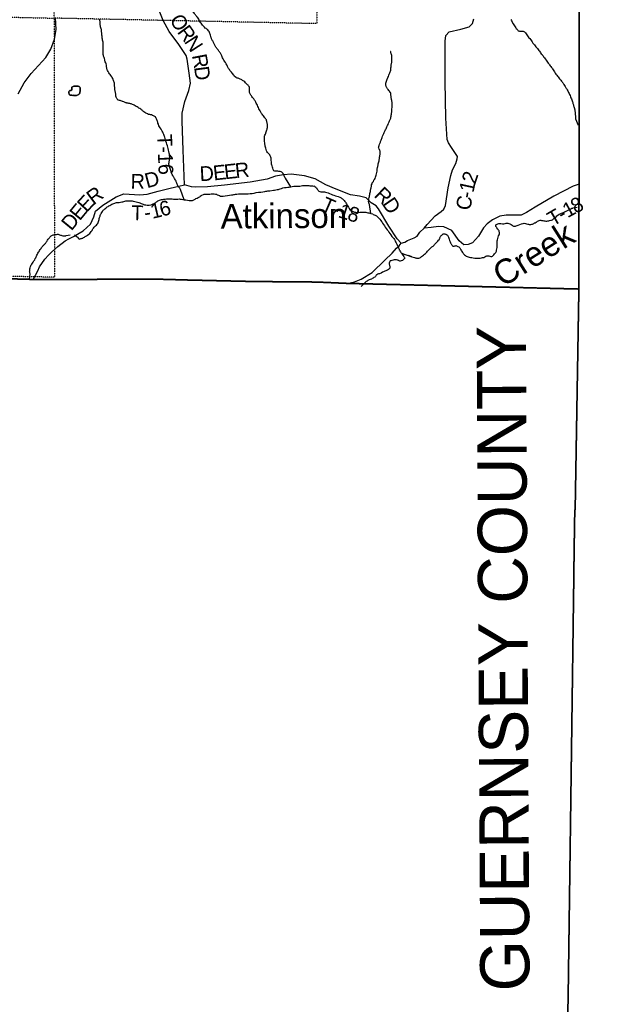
# Model space of a CAD drawing. Header units: feet. Extents: x -155 to 2423567, y -56 to 1091522.
# Tile 13 of 16: x 2281667 to 2293634, y 794037 to 814042. Entities that reach past the tile are written whole.
import ezdxf
from ezdxf.enums import TextEntityAlignment as Align

# ---------------------------------------------------------------- set-up
doc = ezdxf.new("R2010")
doc.units = ezdxf.units.FT
doc.header["$MEASUREMENT"] = 0
doc.linetypes.add('OhDOT_USTN3', pattern=[0.22, 0.165, -0.055])
doc.linetypes.add('OhDOT_USTN5', pattern=[0.11, 0.055, -0.055])
for name, color, linetype in [('GM_X_Adjacent_County', 7, 'OhDOT_USTN3'), ('GM_X_Adjacent_County_Text', 7, 'Continuous'), ('GM_X_County', 7, 'OhDOT_USTN3'), ('GM_X_County_Road', 3, 'Continuous'), ('GM_X_County_Road_Text', 3, 'Continuous'), ('GM_X_Minor_Lake', 5, 'Continuous'), ('GM_X_Minor_River', 5, 'Continuous'), ('GM_X_Minor_River_Text', 5, 'Continuous'), ('GM_X_Section', 7, 'OhDOT_USTN5'), ('GM_X_State_Route', 1, 'Continuous'), ('GM_X_Township', 7, 'OhDOT_USTN3'), ('GM_X_Township_Road', 4, 'Continuous'), ('GM_X_Township_Road_Text', 4, 'Continuous')]:
    doc.layers.add(name, color=color, linetype=linetype)
doc.styles.add('Style-font30', font='font30.shx')
doc.styles.add('Style-font31', font='font31.shx')

msp = doc.modelspace()

# ---------------------------------------------------------------- linework, layer by layer
at = {"layer": 'GM_X_Adjacent_County', "flags": 128}
for points in [[(2310498, 865288), (2310502, 865439), (2310607, 871396), (2310623, 872508), (2310623, 872515), (2310724, 876069), (2310806, 880375), (2310895, 887022), (2310932, 888659), (2313419, 888610), (2316068, 888558), (2320173, 888469), (2321405, 888443), (2322870, 888380), (2326331, 888233), (2326871, 888238), (2326906, 888890), (2329386, 888849), (2330717, 888841), (2331547, 888836), (2333315, 888827), (2333368, 888826), (2333670, 888820), (2335746, 888777), (2336969, 888751), (2339367, 888700), (2340249, 888682), (2342120, 888644), (2347444, 888538), (2351283, 888487), (2352442, 888459), (2354893, 888400), (2356925, 888351), (2358189, 888324), (2358194, 887744), (2360188, 887687), (2361544, 887655), (2362089, 887642), (2365466, 887563), (2366996, 887527), (2369283, 887479), (2370624, 887457), (2370930, 887452), (2374652, 887391), (2374666, 887390), (2375438, 887380), (2379467, 887325), (2382006, 887255), (2384023, 887194), (2386142, 887113), (2387317, 887101), (2387703, 887097), (2389162, 887081), (2392161, 887049), (2393068, 887038), (2396570, 887000), (2396965, 886996), (2397365, 886992), (2401014, 886966), (2402299, 886946), (2406313, 886903), (2410618, 886798), (2413251, 886732), (2416785, 886738), (2417100, 886739), (2421843, 886747), (2423542, 886750), (2423542, 886510), (2423519, 882691), (2423567, 882364), (2423514, 882170), (2423489, 880464), (2423458, 878428), (2423361, 871634), (2423348, 870773), (2422131, 870747), (2422097, 868684), (2422072, 865013), (2422063, 863549), (2422060, 863128), (2422044, 862333), (2422002, 860029), (2421850, 852389), (2421849, 852309), (2421713, 845229), (2421690, 844094), (2421685, 843884), (2421573, 839536), (2421552, 838717), (2421399, 832828), (2421282, 828305), (2421140, 822862), (2421137, 822716), (2421030, 817778), (2421004, 816240), (2420996, 815644), (2420987, 815211), (2420979, 814735), (2420917, 811040), (2420914, 810830), (2420908, 810486), (2420861, 807649), (2420846, 806767), (2420846, 806761), (2420706, 802100), (2420678, 801171), (2420649, 799953), (2420627, 798987), (2420590, 797508), (2420428, 790627), (2419591, 790653), (2417739, 790711), (2413401, 790833), (2410813, 790895), (2409069, 790937), (2404548, 791106), (2403841, 791122), (2393914, 791350), (2393907, 791350), (2393150, 791372), (2389949, 791467), (2389614, 791477), (2387747, 791532), (2385006, 791616), (2383108, 791675), (2382466, 791698), (2377803, 791864), (2377735, 791866), (2373277, 792022), (2372280, 792057), (2366869, 792251), (2364770, 792316), (2361393, 792420), (2360813, 792438), (2356332, 792624), (2356335, 793768), (2354133, 793728), (2352742, 793704), (2350653, 793669), (2348328, 793631), (2347420, 793640), (2345598, 793658), (2344679, 793667), (2341706, 793694), (2338245, 793712), (2335944, 793725), (2329535, 793800), (2324581, 793897), (2324572, 792923), (2320703, 792942), (2319605, 792982), (2317765, 792991), (2313830, 793043), (2310364, 793079), (2305819, 793124), (2303152, 793123), (2301755, 793131), (2299175, 793146), (2298035, 793128), (2293374, 793190), (2292779, 793198), (2292800, 794225), (2292913, 802612), (2292920, 803204), (2292931, 803917), (2292944, 804219), (2293017, 808570), (2293020, 810701), (2293026, 814182), (2293029, 814434), (2293031, 814619), (2293041, 815366), (2293053, 815903), (2293112, 818342), (2293117, 818552), (2293188, 821552), (2293118, 821627), (2293212, 825327), (2293233, 828059), (2293308, 832193), (2293369, 835523), (2293369, 835544), (2293396, 836726), (2293505, 841370), (2296152, 841341), (2298203, 841318), (2298984, 841309), (2299409, 841304), (2303948, 841296), (2307349, 841233), (2310027, 841184), (2310080, 844541), (2310114, 846712), (2310138, 848241), (2310214, 851520), (2310223, 851932), (2310248, 853220), (2310306, 856424), (2310398, 861026)], [(2188970, 784800), (2192357, 784731), (2196448, 784615), (2197403, 784594), (2200215, 784512), (2200360, 788620), (2200613, 796485), (2200641, 798124), (2200753, 800343), (2200888, 804628), (2200970, 806426), (2200980, 806737), (2200964, 807397), (2200952, 807861), (2200950, 808740), (2200937, 810583), (2203468, 810454), (2205367, 810447), (2208877, 810314), (2211708, 810261), (2213519, 810293), (2215989, 810263), (2216269, 810252), (2216385, 810247), (2222591, 810077), (2224069, 810043), (2226694, 809947), (2227551, 809935), (2233091, 809852), (2233946, 809839), (2234064, 809837), (2234824, 809845), (2235024, 809841), (2235108, 809832), (2235157, 809813), (2237881, 809768), (2239933, 809721), (2240904, 809686), (2241725, 809678), (2244622, 809597), (2247789, 809509), (2251380, 809474), (2251689, 809473), (2255913, 809419), (2258356, 809339), (2262276, 809213), (2265363, 809148), (2266460, 809129), (2267589, 809085), (2268756, 809074), (2271583, 809017), (2272383, 808997), (2274807, 808927), (2275865, 808932), (2278607, 808857), (2281941, 808765), (2284511, 808769), (2285052, 808754), (2286396, 808723), (2287694, 808712), (2288312, 808685), (2293017, 808570), (2292944, 804219), (2292931, 803917), (2292920, 803204), (2292913, 802612), (2292800, 794225), (2292779, 793198), (2293374, 793190), (2298035, 793128), (2299175, 793146), (2301755, 793131), (2303152, 793123), (2305819, 793124), (2310364, 793079), (2313830, 793043), (2317765, 792991), (2319605, 792982), (2320703, 792942), (2324572, 792923), (2324541, 790177), (2324510, 787483), (2324439, 782975), (2324438, 782818), (2324414, 782080), (2324424, 781556), (2324373, 779095), (2324338, 777708), (2324311, 776692), (2324262, 773851), (2324216, 769717), (2324176, 766362), (2324107, 762362), (2324092, 761384), (2324078, 760960), (2323982, 751407), (2323980, 751235), (2323977, 751057), (2323976, 750974), (2323909, 745366), (2323897, 744881), (2323804, 741223), (2323694, 734731), (2323638, 732518), (2323640, 730800), (2323587, 727019), (2323538, 723035), (2323488, 719313), (2323389, 713951), (2323387, 713770), (2323379, 713156), (2322898, 713163), (2321726, 713178), (2321372, 713183), (2320947, 713195), (2320606, 713207), (2318933, 713214), (2314690, 713308), (2309795, 713393), (2307399, 713421), (2307209, 713423), (2303944, 713491), (2303812, 713492), (2299788, 713546), (2299202, 713555), (2299084, 713553), (2291519, 713606), (2291511, 712300), (2287530, 712365), (2286120, 712388), (2284320, 712418), (2283890, 712425), (2283622, 712428), (2280807, 712431), (2280782, 709984), (2280758, 705841), (2280739, 702482), (2280735, 701809), (2280734, 701754), (2280575, 701748), (2279304, 701805), (2274523, 701941), (2268357, 702066), (2267453, 702102), (2266418, 702131), (2259694, 702266), (2259396, 702227), (2259200, 695737), (2259078, 691690), (2257336, 691739), (2253799, 691787), (2252659, 691828), (2251072, 691849), (2250969, 691851), (2249438, 691906), (2242853, 692061), (2240552, 692108), (2237079, 692186), (2235857, 692235), (2233562, 692283), (2228570, 692450), (2227054, 692501), (2227044, 692058), (2226990, 689436), (2226882, 684241), (2226906, 683181), (2226899, 681950), (2226874, 681417), (2226791, 675309), (2226745, 671901), (2226735, 671180), (2226544, 671184), (2224671, 671212), (2223922, 671228), (2223586, 671237), (2223518, 671250), (2221487, 671304), (2214245, 671519), (2214126, 671527), (2207163, 671713), (2206419, 671712), (2204929, 671759), (2203577, 671790), (2199683, 671849), (2197951, 671956), (2194718, 672119), (2194857, 676214), (2194852, 676260), (2194853, 676321), (2194856, 676593), (2194863, 676781), (2194879, 676818), (2194880, 676867), (2194966, 683936), (2195138, 690919), (2195151, 691485), (2195143, 692039), (2195156, 692291), (2195154, 692373), (2195152, 692456), (2195152, 692521), (2195152, 692656), (2195170, 693002), (2195161, 693084), (2195171, 693419), (2195185, 693644), (2195230, 693771), (2195203, 694816), (2195236, 695226), (2195271, 698126), (2195346, 704205), (2193261, 704273), (2191222, 704338), (2187680, 704451), (2186409, 704496), (2186080, 704519), (2184840, 704567), (2185422, 720498), (2185490, 722774), (2185649, 727529), (2185675, 729388), (2185793, 731430), (2186113, 740353), (2186194, 742902), (2186363, 747793), (2186525, 752221), (2186586, 754163), (2186645, 756395), (2186664, 758147), (2186861, 763107), (2186832, 763518), (2186986, 767287), (2187166, 774940), (2187223, 775519), (2187301, 778811), (2187491, 783653), (2187545, 784831)]]:
    msp.add_lwpolyline(points, close=True, dxfattribs=at)
at = {"layer": 'GM_X_County', "flags": 128}
msp.add_lwpolyline([(2243670, 966925), (2245496, 967220), (2251259, 968089), (2252800, 968322), (2253355, 968407), (2253837, 968476), (2254521, 968572), (2255025, 968928), (2255796, 970471), (2256626, 972503), (2256998, 973008), (2257525, 973068), (2258050, 972955), (2258559, 972903), (2259079, 972653), (2259584, 972510), (2260105, 972490), (2261703, 971959), (2262214, 971872), (2262721, 971844), (2262781, 971821), (2263021, 971730), (2263225, 971652), (2263732, 971249), (2264085, 970742), (2264011, 970226), (2263502, 969934), (2262984, 969822), (2262477, 969650), (2261456, 968823), (2260946, 968539), (2260640, 968285), (2264331, 968240), (2265711, 968240), (2270238, 968238), (2272659, 968235), (2280722, 968218), (2285626, 968187), (2286951, 968168), (2287501, 968160), (2288216, 968150), (2292919, 968108), (2296526, 968104), (2296479, 965356), (2296448, 963511), (2296423, 960870), (2296408, 958466), (2296367, 956057), (2296281, 950996), (2296177, 947051), (2296064, 942890), (2296028, 941568), (2295972, 939486), (2295916, 936962), (2299326, 936856), (2302575, 936812), (2308259, 936694), (2311710, 936593), (2311634, 933543), (2311541, 929080), (2311333, 919259), (2311306, 917826), (2311256, 915178), (2311236, 914088), (2311214, 912955), (2311204, 912098), (2311183, 910510), (2311162, 908662), (2311142, 906658), (2311136, 904416), (2311128, 901731), (2311015, 895934), (2310932, 888659), (2310895, 887022), (2310806, 880375), (2310724, 876069), (2310623, 872515), (2310623, 872508), (2310607, 871396), (2310502, 865439), (2310498, 865288), (2310398, 861026), (2310306, 856424), (2310248, 853220), (2310223, 851932), (2310214, 851520), (2310138, 848241), (2310114, 846712), (2310080, 844541), (2310027, 841184), (2307349, 841233), (2303948, 841296), (2299409, 841304), (2298984, 841309), (2298203, 841318), (2296152, 841341), (2293505, 841370), (2293396, 836726), (2293369, 835544), (2293369, 835523), (2293308, 832193), (2293233, 828059), (2293212, 825327), (2293118, 821627), (2293188, 821552), (2293117, 818552), (2293112, 818342), (2293053, 815903), (2293041, 815366), (2293031, 814619), (2293029, 814434), (2293026, 814182), (2293020, 810701), (2293017, 808570), (2288312, 808685), (2287694, 808712), (2286396, 808723), (2285052, 808754), (2284511, 808769), (2281941, 808765), (2278607, 808857), (2275865, 808932), (2274807, 808927), (2272383, 808997), (2271583, 809017), (2268756, 809074), (2267589, 809085), (2266460, 809129), (2265363, 809148), (2262276, 809213), (2258356, 809339), (2255913, 809419), (2251689, 809473), (2251380, 809474), (2247789, 809509), (2244622, 809597), (2241725, 809678), (2240904, 809686), (2239933, 809721), (2237881, 809768), (2235157, 809813), (2235108, 809832), (2235024, 809841), (2234824, 809845), (2234064, 809837), (2233946, 809839), (2233091, 809852), (2227551, 809935), (2226694, 809947), (2224069, 810043), (2222591, 810077), (2216385, 810247), (2216269, 810252), (2215989, 810263), (2213519, 810293), (2213627, 817102), (2213655, 818136), (2213726, 820713), (2213805, 823202), (2213815, 823503), (2213879, 825865), (2213899, 826592), (2213910, 827017), (2213920, 827376), (2213958, 828780), (2214067, 832866), (2214085, 833647), (2214161, 837071), (2214172, 837601), (2214173, 837651), (2214280, 842456), (2214325, 844752), (2214394, 848299), (2214406, 850297), (2214439, 851037), (2214443, 851558), (2214446, 852454), (2214462, 853287), (2214476, 853629), (2214493, 853816), (2214491, 853997), (2214499, 854314), (2214510, 854746), (2214525, 855349), (2214553, 855578), (2214547, 856204), (2214657, 859704), (2214652, 860056), (2214703, 861291), (2214685, 861780), (2214689, 861870), (2214692, 861891), (2214706, 862018), (2214722, 862314), (2214713, 862358), (2214760, 863784), (2213059, 863767), (2212338, 863778), (2207729, 863916), (2205877, 863971), (2201653, 864097), (2200260, 864139), (2197000, 864235), (2196205, 864256), (2196155, 864257), (2196092, 864258), (2195885, 864274), (2195196, 864286), (2194935, 864288), (2191445, 864378), (2189480, 864425), (2188982, 864436), (2188457, 864449), (2187922, 864462), (2187925, 864628), (2187948, 865755), (2187948, 866033), (2188007, 867963), (2188110, 871364), (2188124, 871834), (2188182, 873967), (2188318, 879030), (2188403, 882186), (2188476, 886476), (2188490, 887264), (2188495, 887582), (2188532, 889441), (2188560, 890861), (2188613, 891479), (2190605, 891425), (2191120, 891411), (2193461, 891346), (2197423, 891265), (2199208, 891260), (2199586, 891258), (2199593, 891663), (2199711, 897821), (2199775, 901222), (2199836, 904425), (2199869, 906089), (2199891, 907113), (2199947, 909708), (2200006, 912318), (2200087, 915212), (2200143, 917325), (2200155, 917813), (2200338, 924556), (2200392, 926843), (2200484, 930897), (2200489, 931164), (2200543, 933850), (2200339, 933858), (2200406, 936209), (2200436, 937271), (2200493, 940261), (2200529, 942562), (2200560, 945010), (2200580, 945814), (2200683, 949897), (2200730, 951733), (2200755, 952721), (2200835, 955808), (2200883, 957242), (2200924, 958023), (2200215, 958030), (2199395, 958038), (2199385, 959902), (2202793, 960436), (2203294, 960508), (2204689, 960708), (2205329, 960811), (2211388, 961785), (2213677, 962155), (2216348, 962587), (2220392, 963239), (2223431, 963729), (2224410, 963887), (2224423, 963889), (2230233, 964788), (2231146, 964928), (2231408, 964969), (2232372, 965117), (2232817, 965186), (2235507, 965607), (2235785, 965650), (2240387, 966394)], close=True, dxfattribs=at)
at = {"layer": 'GM_X_County_Road', "flags": 128}
msp.add_lwpolyline([(2288312, 808685), (2288462, 808714), (2288599, 808773), (2288819, 808906), (2289081, 809154), (2289225, 809301), (2289315, 809398), (2289372, 809445), (2289413, 809500), (2289483, 809525), (2289539, 809555), (2289676, 809608), (2289737, 809643), (2289790, 809722), (2289879, 809805), (2289937, 809882), (2290100, 810056), (2290221, 810143), (2290278, 810196), (2290309, 810269), (2290366, 810628), (2290419, 810878), (2290450, 810991), (2290518, 811123), (2290548, 811216), (2290551, 811262), (2290431, 811446), (2290369, 811537), (2290342, 811609), (2290317, 812042), (2290306, 812789), (2290303, 813321), (2290304, 813607), (2290317, 813721), (2290382, 813793), (2290620, 813848), (2290787, 813896), (2290856, 813965), (2290884, 814062)], dxfattribs=at)
at = {"layer": 'GM_X_Minor_Lake', "flags": 128}
for points in [[(2282767, 812693), (2282783, 812695), (2282793, 812695), (2282805, 812695), (2282819, 812693), (2282829, 812692), (2282841, 812690), (2282851, 812690), (2282865, 812688), (2282877, 812688), (2282888, 812670), (2282894, 812659), (2282896, 812646), (2282896, 812626), (2282895, 812612), (2282895, 812600), (2282893, 812590), (2282889, 812568), (2282886, 812554), (2282878, 812538), (2282870, 812526), (2282854, 812515), (2282836, 812509), (2282820, 812505), (2282802, 812504), (2282786, 812504), (2282772, 812504), (2282762, 812504), (2282752, 812506), (2282740, 812505), (2282726, 812507), (2282712, 812509), (2282702, 812509), (2282692, 812511), (2282678, 812514), (2282669, 812526), (2282663, 812556), (2282663, 812568), (2282664, 812578), (2282670, 812589), (2282684, 812601), (2282694, 812605), (2282708, 812607), (2282724, 812614), (2282728, 812630), (2282725, 812648), (2282725, 812668), (2282767, 812693)], [(2282767, 812693), (2282725, 812668), (2282725, 812648), (2282728, 812630), (2282724, 812614), (2282708, 812607), (2282694, 812605), (2282684, 812601), (2282670, 812589), (2282664, 812578), (2282663, 812568), (2282663, 812556), (2282669, 812526), (2282678, 812514), (2282692, 812511), (2282702, 812509), (2282712, 812509), (2282726, 812507), (2282740, 812505), (2282752, 812506), (2282762, 812504), (2282772, 812504), (2282786, 812504), (2282802, 812504), (2282820, 812505)], [(2282820, 812505), (2282836, 812509), (2282854, 812515), (2282870, 812526), (2282878, 812538), (2282886, 812554), (2282889, 812568), (2282893, 812590), (2282895, 812600), (2282895, 812612), (2282896, 812626), (2282896, 812646), (2282894, 812659), (2282888, 812670), (2282877, 812688), (2282865, 812688), (2282851, 812690), (2282841, 812690), (2282829, 812692), (2282819, 812693), (2282805, 812695), (2282793, 812695), (2282783, 812695), (2282767, 812693)]]:
    msp.add_lwpolyline(points, dxfattribs=at)
at = {"layer": 'GM_X_Minor_River', "flags": 128}
for points in [[(2285347, 813972), (2285331, 813992), (2285319, 814014), (2285310, 814034), (2285300, 814052), (2285290, 814072), (2285275, 814091), (2285265, 814103), (2285255, 814115), (2285245, 814127), (2285232, 814139), (2285222, 814153), (2285212, 814169), (2285199, 814185), (2285187, 814198), (2285179, 814208), (2285173, 814218), (2285169, 814228), (2285160, 814242), (2285156, 814246)], [(2283325, 813843), (2283321, 813859), (2283317, 813879), (2283310, 813899), (2283304, 813917), (2283302, 813933), (2283302, 813945), (2283299, 813957), (2283299, 813975), (2283297, 813985), (2283297, 813997), (2283296, 814035), (2283296, 814047)], [(2291635, 814043), (2291646, 814023), (2291656, 814005), (2291685, 813957), (2291695, 813939), (2291708, 813916), (2291722, 813896), (2291736, 813878), (2291747, 813866), (2291761, 813848), (2291769, 813838), (2291775, 813828), (2291787, 813818), (2291798, 813815), (2291812, 813811), (2291824, 813809), (2291836, 813809), (2291852, 813807), (2291868, 813808), (2291886, 813806), (2291898, 813802), (2291910, 813798), (2291920, 813789), (2291933, 813773), (2291945, 813753), (2291961, 813735), (2291976, 813717), (2291988, 813697), (2292004, 813677), (2292019, 813660), (2292039, 813632), (2292054, 813610), (2292068, 813590), (2292084, 813568), (2292101, 813546), (2292115, 813529), (2292132, 813511), (2292146, 813491), (2292162, 813473), (2292177, 813457), (2292189, 813439), (2292201, 813418), (2292218, 813400), (2292228, 813382), (2292240, 813366), (2292253, 813348), (2292269, 813332), (2292279, 813320), (2292289, 813307), (2292302, 813289), (2292316, 813267), (2292367, 813201), (2292382, 813182), (2292396, 813162), (2292411, 813142), (2292423, 813124), (2292435, 813108), (2292448, 813090), (2292460, 813074), (2292472, 813058), (2292484, 813043), (2292495, 813025), (2292507, 813001), (2292524, 812981), (2292538, 812959), (2292552, 812937), (2292569, 812918), (2292583, 812898), (2292597, 812880), (2292610, 812862), (2292622, 812844), (2292636, 812828), (2292649, 812812), (2292661, 812796)], [(2283993, 812303), (2283977, 812315), (2283957, 812322), (2283942, 812326), (2283930, 812330), (2283918, 812336), (2283900, 812340), (2283882, 812341), (2283866, 812345), (2283844, 812349), (2283832, 812352), (2283822, 812356), (2283810, 812360), (2283797, 812368), (2283781, 812374), (2283763, 812377), (2283751, 812381), (2283739, 812385), (2283723, 812393), (2283707, 812399), (2283690, 812400), (2283674, 812404), (2283662, 812406), (2283650, 812422), (2283644, 812432), (2283636, 812442), (2283629, 812452), (2283625, 812468), (2283621, 812486), (2283621, 812498), (2283620, 812514), (2283620, 812526), (2283618, 812538), (2283614, 812552), (2283609, 812570), (2283607, 812582), (2283605, 812598), (2283601, 812612), (2283600, 812632), (2283598, 812654), (2283596, 812670), (2283593, 812688), (2283593, 812706), (2283593, 812728), (2283588, 812750), (2283584, 812770), (2283578, 812788), (2283571, 812804), (2283565, 812818), (2283561, 812832), (2283555, 812850), (2283544, 812868), (2283534, 812884), (2283518, 812906), (2283503, 812926), (2283491, 812945), (2283478, 812963), (2283470, 812977), (2283462, 812993), (2283452, 813007), (2283445, 813025), (2283430, 813091), (2283426, 813121), (2283419, 813145), (2283413, 813167), (2283405, 813187), (2283398, 813205), (2283392, 813229), (2283385, 813251), (2283379, 813271), (2283373, 813289), (2283369, 813303), (2283366, 813313), (2283362, 813333), (2283359, 813365), (2283359, 813385), (2283361, 813409), (2283360, 813433), (2283362, 813456), (2283364, 813478), (2283363, 813494), (2283363, 813512), (2283363, 813524), (2283363, 813540), (2283360, 813560), (2283358, 813586), (2283353, 813608), (2283349, 813628), (2283347, 813648), (2283342, 813668), (2283340, 813692), (2283340, 813710), (2283337, 813726), (2283335, 813738), (2283335, 813750), (2283335, 813762), (2283335, 813774), (2283330, 813792), (2283330, 813808), (2283328, 813825), (2283325, 813843)], [(2286418, 812433), (2286408, 812445), (2286392, 812463), (2286381, 812479), (2286371, 812492), (2286359, 812512), (2286348, 812534), (2286338, 812552), (2286334, 812566), (2286331, 812582), (2286331, 812596), (2286333, 812614), (2286333, 812630), (2286332, 812653), (2286328, 812667), (2286322, 812682), (2286313, 812700), (2286305, 812710), (2286293, 812722), (2286279, 812734), (2286267, 812746), (2286252, 812762), (2286236, 812777), (2286216, 812793), (2286201, 812801), (2286191, 812809), (2286177, 812817), (2286159, 812824), (2286145, 812832), (2286129, 812842), (2286114, 812848), (2286100, 812852), (2286084, 812855), (2286070, 812861), (2286058, 812867), (2286029, 812891), (2286021, 812905), (2286007, 812924), (2285992, 812940), (2285978, 812956), (2285964, 812976), (2285947, 812996), (2285935, 813012), (2285923, 813029), (2285906, 813053), (2285898, 813065), (2285892, 813079), (2285888, 813091), (2285877, 813109), (2285871, 813127), (2285857, 813147), (2285842, 813171), (2285826, 813197), (2285811, 813218), (2285799, 813244), (2285784, 813266), (2285776, 813288), (2285768, 813310), (2285757, 813332), (2285749, 813348), (2285741, 813362), (2285732, 813376), (2285722, 813390), (2285712, 813404), (2285704, 813418), (2285693, 813431), (2285681, 813445), (2285671, 813459), (2285661, 813473), (2285650, 813487), (2285642, 813499), (2285634, 813513), (2285626, 813525), (2285619, 813539), (2285613, 813555), (2285607, 813567), (2285601, 813581), (2285592, 813604), (2285582, 813616), (2285576, 813626), (2285570, 813640), (2285563, 813652), (2285559, 813664), (2285553, 813676), (2285542, 813728), (2285536, 813748), (2285529, 813764), (2285521, 813782), (2285513, 813800), (2285502, 813818), (2285488, 813834), (2285476, 813846), (2285462, 813853), (2285452, 813861), (2285433, 813873), (2285419, 813891), (2285407, 813903), (2285394, 813915), (2285380, 813930), (2285364, 813950), (2285347, 813972)], [(2289225, 812286), (2289229, 812320), (2289228, 812349), (2289219, 812405), (2289217, 812417), (2289213, 812431), (2289210, 812447), (2289208, 812465), (2289206, 812487), (2289203, 812503), (2289203, 812519), (2289201, 812535), (2289197, 812545), (2289192, 812561), (2289182, 812573), (2289172, 812589), (2289160, 812604), (2289145, 812624), (2289133, 812640), (2289123, 812650), (2289119, 812660), (2289112, 812672), (2289108, 812682), (2289104, 812694), (2289100, 812706), (2289098, 812720), (2289097, 812732), (2289099, 812744), (2289101, 812754), (2289105, 812772), (2289112, 812794), (2289116, 812811), (2289124, 812831), (2289131, 812849), (2289139, 812871), (2289151, 812890), (2289159, 812912), (2289168, 812938), (2289178, 812962), (2289187, 812981), (2289193, 812995), (2289197, 813015), (2289199, 813039), (2289200, 813063), (2289204, 813085), (2289205, 813109), (2289209, 813132), (2289211, 813146), (2289215, 813158), (2289218, 813170), (2289220, 813182), (2289221, 813236), (2289223, 813260), (2289223, 813278), (2289222, 813294), (2289218, 813314), (2289214, 813332), (2289209, 813346), (2289205, 813358), (2289201, 813370), (2289199, 813384), (2289197, 813394), (2289197, 813396), (2289195, 813396)], [(2292661, 812796), (2292677, 812777), (2292686, 812763), (2292696, 812751), (2292706, 812737), (2292714, 812723), (2292725, 812705), (2292739, 812683), (2292754, 812661), (2292766, 812642), (2292780, 812618), (2292793, 812594), (2292807, 812564), (2292822, 812542), (2292830, 812522), (2292841, 812500), (2292849, 812478), (2292857, 812456), (2292866, 812434), (2292874, 812414), (2292880, 812396), (2292887, 812376), (2292893, 812358), (2292897, 812338), (2292906, 812315), (2292910, 812295), (2292916, 812277), (2292921, 812261), (2292934, 812211), (2292936, 812197), (2292938, 812181), (2292940, 812171), (2292942, 812158), (2292943, 812142), (2292945, 812126), (2292945, 812112), (2292946, 812096), (2292948, 812078), (2292948, 812064), (2292950, 812050), (2292951, 812038), (2292951, 812028), (2293001, 811902)], [(2287168, 810646), (2287059, 810823), (2287051, 810839), (2287044, 810853), (2287038, 810867), (2287032, 810883), (2287024, 810897), (2287015, 810918), (2287001, 810934), (2286991, 810944), (2286972, 810952), (2286954, 810958), (2286930, 810961), (2286904, 810963), (2286878, 810964), (2286858, 810964), (2286844, 810966), (2286826, 810970), (2286820, 810982), (2286811, 811001), (2286805, 811023), (2286796, 811047), (2286790, 811071), (2286782, 811089), (2286777, 811105), (2286775, 811119), (2286775, 811133), (2286775, 811153), (2286774, 811182), (2286772, 811206), (2286769, 811228), (2286765, 811246), (2286759, 811264), (2286750, 811278), (2286742, 811294), (2286732, 811307), (2286715, 811327), (2286699, 811347), (2286685, 811361), (2286677, 811375), (2286660, 811431), (2286657, 811451), (2286651, 811475), (2286646, 811493), (2286644, 811507), (2286642, 811523), (2286640, 811543), (2286637, 811567), (2286637, 811591), (2286634, 811621), (2286636, 811645), (2286636, 811665), (2286639, 811677), (2286645, 811694), (2286653, 811714), (2286661, 811730), (2286666, 811744), (2286672, 811762), (2286678, 811785), (2286683, 811803), (2286687, 811817), (2286691, 811833), (2286695, 811849), (2286695, 811859), (2286696, 811869), (2286696, 811881), (2286696, 811893), (2286696, 811903), (2286696, 811917), (2286691, 811931), (2286687, 811947), (2286685, 811961), (2286681, 811975), (2286678, 811991), (2286674, 812005), (2286666, 812019), (2286655, 812037), (2286643, 812051), (2286631, 812069), (2286615, 812087), (2286600, 812105), (2286586, 812124), (2286574, 812138), (2286545, 812190), (2286534, 812210), (2286524, 812232), (2286513, 812258), (2286501, 812280), (2286493, 812304), (2286482, 812328), (2286470, 812347), (2286461, 812365), (2286451, 812379), (2286443, 812393), (2286435, 812407), (2286426, 812421), (2286418, 812433)], [(2285006, 810385), (2284934, 810595), (2284918, 810617), (2284899, 810637), (2284885, 810655), (2284875, 810670), (2284867, 810686), (2284862, 810700), (2284856, 810718), (2284850, 810736), (2284841, 810762), (2284831, 810782), (2284823, 810798), (2284812, 810814), (2284802, 810826), (2284794, 810842), (2284783, 810858), (2284773, 810878), (2284763, 810894), (2284755, 810908), (2284752, 810924), (2284746, 810933), (2284729, 810999), (2284719, 811019), (2284714, 811041), (2284708, 811059), (2284704, 811075), (2284699, 811089), (2284697, 811101), (2284697, 811119), (2284698, 811144), (2284702, 811166), (2284706, 811180), (2284707, 811200), (2284709, 811220), (2284711, 811238), (2284713, 811254), (2284710, 811270), (2284708, 811288), (2284706, 811308), (2284701, 811332), (2284695, 811364), (2284684, 811392), (2284680, 811422), (2284673, 811452), (2284665, 811480), (2284656, 811510), (2284644, 811542), (2284633, 811574), (2284625, 811604), (2284618, 811630), (2284612, 811654), (2284607, 811672), (2284601, 811692), (2284595, 811708), (2284588, 811722), (2284580, 811738), (2284570, 811754), (2284562, 811774), (2284549, 811794), (2284535, 811818), (2284518, 811842), (2284504, 811865), (2284493, 811889), (2284483, 811919), (2284474, 811943), (2284468, 811959), (2284464, 811977), (2284458, 811993), (2284451, 812011), (2284445, 812025), (2284435, 812033), (2284420, 812067), (2284408, 812077), (2284396, 812085), (2284384, 812090), (2284364, 812098), (2284343, 812106), (2284325, 812112), (2284307, 812113), (2284293, 812115), (2284279, 812119), (2284259, 812131), (2284228, 812144), (2284206, 812158), (2284188, 812172), (2284172, 812183), (2284161, 812191), (2284153, 812201), (2284139, 812213), (2284123, 812223), (2284106, 812236), (2284088, 812246), (2284070, 812258), (2284048, 812270), (2284032, 812277), (2284013, 812289), (2283993, 812303)], [(2288796, 810106), (2288769, 810287), (2288763, 810299), (2288750, 810346), (2288752, 810369), (2288755, 810403), (2288759, 810429), (2288764, 810449), (2288770, 810473), (2288774, 810493), (2288777, 810514), (2288783, 810534), (2288787, 810552), (2288790, 810572), (2288796, 810604), (2288799, 810626), (2288801, 810641), (2288805, 810655), (2288807, 810669), (2288810, 810687), (2288818, 810707), (2288824, 810725), (2288836, 810742), (2288845, 810756), (2288855, 810780), (2288869, 810798), (2288880, 810819), (2288890, 810841), (2288898, 810861), (2288903, 810885), (2288911, 810909), (2288917, 810936), (2288922, 810968), (2288926, 811004), (2288931, 811040), (2288937, 811062), (2288942, 811091), (2288946, 811111), (2288951, 811137), (2288957, 811157), (2288963, 811177), (2288966, 811200), (2288970, 811216), (2288972, 811226), (2288972, 811238), (2288972, 811248), (2288975, 811272), (2288979, 811290), (2288981, 811302), (2288983, 811314), (2288982, 811328), (2288982, 811372), (2288977, 811386), (2288973, 811402), (2288965, 811412), (2288954, 811438), (2288952, 811452), (2288954, 811468), (2288960, 811489), (2288967, 811511), (2288975, 811527), (2288981, 811539), (2288987, 811553), (2288992, 811567), (2288998, 811582), (2289004, 811596), (2289010, 811614), (2289017, 811630), (2289025, 811652), (2289033, 811677), (2289044, 811705), (2289056, 811731), (2289064, 811747), (2289071, 811762), (2289077, 811778), (2289085, 811792), (2289093, 811808), (2289102, 811828), (2289118, 811863), (2289131, 811891), (2289143, 811913), (2289155, 811938), (2289164, 811966), (2289174, 811990), (2289184, 812012), (2289191, 812029), (2289197, 812043), (2289201, 812061), (2289204, 812079), (2289208, 812105), (2289214, 812125), (2289215, 812147), (2289219, 812166), (2289221, 812184), (2289222, 812206), (2289222, 812230), (2289224, 812256), (2289225, 812286)], [(2284419, 810320), (2284431, 810330), (2284445, 810340), (2284459, 810350), (2284473, 810361), (2284489, 810369), (2284505, 810377), (2284523, 810384), (2284546, 810390), (2284569, 810392), (2284592, 810397), (2284619, 810399), (2284647, 810400), (2284679, 810400), (2284711, 810401), (2284741, 810401), (2284765, 810400), (2284789, 810398), (2284811, 810398), (2284831, 810397), (2284859, 810399), (2284879, 810399), (2284901, 810400), (2284921, 810398), (2284948, 810395), (2284976, 810389), (2285006, 810385), (2285038, 810380), (2285074, 810375), (2285108, 810371), (2285139, 810370), (2285171, 810372), (2285187, 810376), (2285203, 810381), (2285215, 810387), (2285228, 810397), (2285244, 810407), (2285266, 810418), (2285288, 810428), (2285306, 810437), (2285320, 810445), (2285332, 810455), (2285348, 810469), (2285411, 810497), (2285433, 810499), (2285455, 810499), (2285475, 810500), (2285489, 810500), (2285502, 810500), (2285512, 810500), (2285528, 810500), (2285550, 810503), (2285586, 810505), (2285614, 810504), (2285640, 810500), (2285660, 810495), (2285678, 810487), (2285701, 810477), (2285723, 810468), (2285743, 810460), (2285757, 810456), (2285777, 810454), (2285795, 810459), (2285839, 810465), (2285883, 810472), (2285927, 810477), (2285963, 810481), (2285991, 810486), (2286011, 810488), (2286029, 810493), (2286049, 810497), (2286075, 810499), (2286105, 810502), (2286135, 810502), (2286174, 810503), (2286202, 810503), (2286230, 810504), (2286266, 810505), (2286306, 810505), (2286346, 810508), (2286386, 810513), (2286426, 810521), (2286470, 810528), (2286516, 810535), (2286560, 810541), (2286600, 810548), (2286640, 810553), (2286664, 810557), (2286684, 810560), (2286704, 810562), (2286726, 810564), (2286746, 810567), (2286816, 810576), (2286840, 810580), (2286864, 810585), (2286896, 810589), (2286918, 810594), (2286936, 810600), (2286956, 810608), (2286978, 810615), (2287008, 810623)], [(2287008, 810623), (2287042, 810630), (2287076, 810634), (2287108, 810639), (2287138, 810641), (2287168, 810646), (2287194, 810652), (2287230, 810657), (2287262, 810659), (2287290, 810660), (2287312, 810660), (2287334, 810661), (2287356, 810663), (2287380, 810667), (2287410, 810672), (2287435, 810672), (2287453, 810673), (2287471, 810673), (2287483, 810671), (2287499, 810671), (2287515, 810672), (2287533, 810672), (2287557, 810670), (2287583, 810669), (2287609, 810665), (2287627, 810663), (2287639, 810664), (2287649, 810660), (2287659, 810656), (2287676, 810638), (2287686, 810628), (2287696, 810622), (2287700, 810612), (2287707, 810598), (2287715, 810583), (2287723, 810569), (2287737, 810557), (2287760, 810549), (2287780, 810547), (2287808, 810548), (2287834, 810548), (2287854, 810547), (2287874, 810541), (2287898, 810533), (2287926, 810524), (2287953, 810508), (2287989, 810497), (2288015, 810485), (2288046, 810476), (2288076, 810466), (2288106, 810456), (2288134, 810447), (2288163, 810437), (2288181, 810430), (2288195, 810422), (2288207, 810412), (2288219, 810400), (2288238, 810382), (2288252, 810366), (2288264, 810349), (2288277, 810335), (2288287, 810319), (2288297, 810303), (2288308, 810287), (2288318, 810273), (2288328, 810253), (2288341, 810231), (2288355, 810209), (2288371, 810186), (2288396, 810168), (2288414, 810154), (2288438, 810143), (2288461, 810135), (2288483, 810129), (2288505, 810126), (2288525, 810126), (2288547, 810128), (2288571, 810129), (2288599, 810129), (2288627, 810130), (2288665, 810130), (2288691, 810129), (2288713, 810125), (2288736, 810121), (2288756, 810116), (2288774, 810112), (2288796, 810106), (2288832, 810099), (2288842, 810087), (2288863, 810075), (2288881, 810068), (2288895, 810062), (2288909, 810054), (2288930, 810036), (2288942, 810026), (2288956, 810007), (2288975, 809987), (2288999, 809961), (2289011, 809945), (2289022, 809929), (2289034, 809905)], [(2282781, 809672), (2282816, 809643), (2282830, 809631), (2282840, 809621), (2282859, 809599), (2282869, 809591), (2282881, 809586), (2282895, 809588), (2282907, 809594), (2282923, 809598), (2282937, 809601), (2282947, 809605), (2282963, 809615), (2282983, 809623), (2282998, 809634), (2283020, 809648), (2283046, 809667), (2283070, 809685), (2283092, 809701), (2283105, 809718), (2283117, 809736), (2283127, 809748), (2283135, 809760), (2283144, 809777), (2283152, 809791), (2283164, 809809), (2283180, 809827), (2283194, 809842), (2283207, 809856), (2283223, 809870), (2283239, 809889), (2283253, 809901), (2283262, 809919), (2283268, 809943), (2283274, 809963), (2283277, 809982), (2283281, 810000), (2283287, 810020), (2283293, 810038), (2283298, 810050), (2283302, 810064), (2283310, 810081), (2283316, 810091), (2283323, 810107), (2283345, 810143), (2283355, 810160), (2283363, 810170), (2283372, 810178), (2283380, 810188), (2283396, 810202), (2283412, 810215), (2283426, 810225), (2283440, 810237), (2283460, 810250), (2283477, 810262), (2283497, 810270), (2283515, 810281), (2283535, 810293), (2283557, 810301), (2283575, 810308), (2283595, 810316), (2283613, 810320), (2283631, 810325), (2283653, 810327), (2283685, 810330), (2283713, 810336), (2283737, 810341), (2283759, 810345), (2283781, 810349), (2283801, 810356), (2283821, 810360), (2283845, 810362), (2283865, 810363), (2283885, 810363), (2283905, 810363), (2283925, 810362), (2283951, 810360), (2283973, 810356), (2284001, 810351), (2284030, 810345), (2284058, 810336), (2284084, 810328), (2284104, 810320), (2284120, 810315), (2284135, 810307), (2284151, 810301), (2284171, 810293), (2284203, 810284), (2284229, 810278), (2284251, 810275), (2284268, 810275), (2284282, 810275), (2284296, 810275), (2284338, 810284), (2284352, 810288), (2284364, 810295), (2284375, 810299), (2284389, 810303), (2284399, 810307), (2284409, 810313), (2284419, 810320)], [(2292479, 809978), (2292497, 809991), (2292515, 810007), (2292535, 810023), (2292553, 810040), (2292570, 810056), (2292592, 810074), (2292616, 810089), (2292640, 810101), (2292666, 810114), (2292702, 810126), (2292725, 810137), (2292747, 810147), (2292797, 810170), (2292813, 810181), (2292831, 810191), (2292853, 810201), (2292873, 810210), (2292891, 810216), (2292901, 810222), (2292985, 810236)], [(2289034, 809905), (2289051, 809882), (2289069, 809854), (2289088, 809826), (2289108, 809800), (2289127, 809774), (2289143, 809751), (2289161, 809727), (2289178, 809697), (2289201, 809671), (2289221, 809639), (2289242, 809616), (2289258, 809594), (2289272, 809574), (2289285, 809552), (2289295, 809530), (2289308, 809506), (2289320, 809484), (2289328, 809464), (2289339, 809445), (2289349, 809425), (2289355, 809409), (2289360, 809393), (2289366, 809379), (2289372, 809369), (2289376, 809359), (2289385, 809343), (2289395, 809325), (2289405, 809311), (2289415, 809301), (2289428, 809277), (2289461, 809232), (2289469, 809220), (2289477, 809208), (2289481, 809198), (2289473, 809182), (2289456, 809167), (2289438, 809153), (2289410, 809141), (2289390, 809138), (2289380, 809136), (2289370, 809146), (2289356, 809150), (2289346, 809156), (2289333, 809159), (2289313, 809165), (2289303, 809165), (2289287, 809165), (2289267, 809164), (2289245, 809156), (2289221, 809152), (2289201, 809145), (2289189, 809141), (2289181, 809131), (2289176, 809117), (2289168, 809098), (2289166, 809078), (2289171, 809062), (2289173, 809050), (2289179, 809032), (2289181, 809022), (2289180, 808994), (2289174, 808984), (2289154, 808966), (2289132, 808955), (2289112, 808947), (2289096, 808941), (2289078, 808932), (2289053, 808922), (2289029, 808911), (2289003, 808895), (2288973, 808882), (2288949, 808876), (2288933, 808870), (2288919, 808861), (2288905, 808851), (2288895, 808839), (2288886, 808827), (2288872, 808814), (2288854, 808804), (2288840, 808794), (2288824, 808784), (2288806, 808771), (2288782, 808763), (2288762, 808756), (2288748, 808750), (2288733, 808742), (2288717, 808732), (2288701, 808721), (2288597, 808624)], [(2291130, 809235), (2291150, 809242), (2291170, 809246), (2291190, 809244), (2291212, 809237), (2291232, 809231), (2291252, 809231), (2291262, 809235), (2291274, 809248), (2291288, 809264), (2291305, 809282), (2291321, 809299), (2291331, 809313), (2291337, 809323), (2291343, 809341), (2291346, 809361), (2291352, 809385), (2291359, 809414), (2291361, 809434), (2291361, 809450), (2291358, 809504), (2291360, 809524), (2291361, 809548), (2291365, 809570), (2291370, 809595), (2291378, 809621), (2291387, 809653), (2291399, 809671), (2291403, 809691), (2291405, 809706), (2291404, 809720), (2291402, 809734), (2291396, 809750), (2291388, 809763), (2291377, 809777), (2291369, 809787), (2291351, 809813), (2291342, 809829), (2291334, 809843), (2291330, 809857), (2291332, 809871), (2291345, 809883), (2291357, 809889), (2291373, 809896), (2291393, 809900), (2291415, 809900), (2291436, 809899), (2291464, 809897), (2291492, 809898), (2291518, 809902), (2291538, 809906), (2291556, 809909), (2291574, 809909), (2291594, 809903), (2291616, 809892), (2291640, 809878), (2291665, 809866), (2291677, 809857), (2291689, 809849), (2291703, 809845), (2291715, 809845), (2291729, 809847), (2291745, 809852), (2291763, 809858), (2291785, 809866), (2291853, 809894), (2291885, 809900), (2291907, 809905), (2291931, 809901), (2291957, 809895), (2291979, 809890), (2291993, 809886), (2292006, 809882), (2292016, 809880), (2292026, 809880), (2292042, 809883), (2292062, 809885), (2292074, 809889), (2292088, 809897), (2292103, 809904), (2292117, 809912), (2292127, 809916), (2292147, 809929), (2292161, 809937), (2292177, 809947), (2292195, 809957), (2292213, 809964), (2292231, 809966), (2292243, 809966), (2292261, 809963), (2292283, 809961), (2292303, 809957), (2292325, 809954), (2292347, 809952), (2292369, 809952), (2292387, 809955), (2292405, 809957), (2292421, 809961), (2292445, 809968), (2292463, 809972), (2292479, 809978)], [(2281869, 808768), (2281882, 808870), (2281875, 808904), (2281871, 808918), (2281869, 808934), (2281870, 808946), (2281870, 808960), (2281872, 808978), (2281877, 809001), (2281883, 809025), (2281891, 809043), (2281901, 809059), (2281912, 809076), (2281924, 809098), (2281942, 809116), (2281955, 809141), (2281971, 809165), (2281983, 809187), (2281992, 809203), (2281998, 809222), (2282006, 809240), (2282013, 809260), (2282025, 809278), (2282037, 809299), (2282046, 809317), (2282060, 809333), (2282068, 809352), (2282082, 809370), (2282093, 809384), (2282101, 809394), (2282111, 809411), (2282127, 809433), (2282139, 809445), (2282148, 809455), (2282158, 809466), (2282168, 809476), (2282178, 809486), (2282188, 809494), (2282198, 809508), (2282207, 809523), (2282215, 809535), (2282223, 809549), (2282231, 809563), (2282247, 809580), (2282254, 809592), (2282270, 809612), (2282278, 809622), (2282298, 809643), (2282309, 809651), (2282321, 809659), (2282331, 809663), (2282349, 809670), (2282363, 809674), (2282377, 809678), (2282399, 809681), (2282417, 809681), (2282435, 809683), (2282449, 809682), (2282462, 809678), (2282476, 809672), (2282492, 809666), (2282508, 809664), (2282524, 809659), (2282540, 809653), (2282558, 809651), (2282582, 809650), (2282592, 809650), (2282606, 809654), (2282606, 809654), (2282608, 809656), (2282688, 809669)], [(2289415, 809301), (2289627, 809224), (2289565, 809248), (2289627, 809224), (2289655, 809217), (2289682, 809209), (2289696, 809206), (2289710, 809202), (2289724, 809198), (2289740, 809194), (2289756, 809194), (2289770, 809197), (2289788, 809203), (2289804, 809213), (2289822, 809228), (2289844, 809244), (2289863, 809260), (2289881, 809275), (2289901, 809291), (2289915, 809306), (2289931, 809320), (2289946, 809340), (2289974, 809367), (2290008, 809397), (2290035, 809424), (2290057, 809438), (2290069, 809447), (2290083, 809463), (2290088, 809475), (2290102, 809485), (2290112, 809499), (2290154, 809540), (2290169, 809561), (2290179, 809571), (2290189, 809587), (2290193, 809597), (2290198, 809613), (2290204, 809623), (2290208, 809634), (2290214, 809644), (2290224, 809656), (2290234, 809666), (2290246, 809678), (2290255, 809685), (2290265, 809691), (2290281, 809691), (2290296, 809689), (2290308, 809685), (2290318, 809682), (2290332, 809676), (2290348, 809662), (2290356, 809652), (2290365, 809636), (2290373, 809624), (2290377, 809606), (2290384, 809582), (2290392, 809554), (2290403, 809528), (2290411, 809510), (2290417, 809498), (2290423, 809487), (2290431, 809477), (2290440, 809465), (2290448, 809453), (2290458, 809443), (2290474, 809439), (2290484, 809441), (2290498, 809446), (2290510, 809450), (2290522, 809452), (2290559, 809437), (2290579, 809425), (2290591, 809417), (2290599, 809407), (2290607, 809395), (2290616, 809381), (2290624, 809365), (2290632, 809347), (2290643, 809332), (2290653, 809314), (2290665, 809298), (2290675, 809288), (2290684, 809276), (2290698, 809262), (2290714, 809250), (2290732, 809239), (2290751, 809231), (2290769, 809223), (2290789, 809218), (2290815, 809214), (2290841, 809208), (2290869, 809205), (2290902, 809197), (2290938, 809194), (2290986, 809195), (2291014, 809199), (2291042, 809204), (2291064, 809208), (2291088, 809214), (2291110, 809223), (2291130, 809235)]]:
    msp.add_lwpolyline(points, dxfattribs=at)
at = {"layer": 'GM_X_Section', "flags": 128}
for points in [[(2287779, 819206), (2287696, 813962), (2282367, 814073), (2282459, 819361)], [(2282367, 814073), (2282371, 808810), (2277013, 808906), (2277051, 814200)]]:
    msp.add_lwpolyline(points, close=True, dxfattribs=at)
at = {"layer": 'GM_X_State_Route', "flags": 128}
msp.add_lwpolyline([(2281635, 812539), (2281757, 812761), (2281898, 812948), (2282195, 813273), (2282301, 813441), (2282373, 813649), (2282410, 813840), (2282396, 814077)], dxfattribs=at)
at = {"layer": 'GM_X_Township', "flags": 128}
msp.add_lwpolyline([(2266460, 809129), (2266556, 813018), (2266579, 817040), (2266613, 819297), (2266646, 826102), (2266656, 827967), (2266862, 835259), (2266910, 836268), (2274524, 836036), (2278677, 835914), (2282338, 835797), (2285448, 835700), (2290895, 835552), (2293369, 835544), (2293369, 835523), (2293308, 832193), (2293233, 828059), (2293212, 825327), (2293118, 821627), (2293188, 821552), (2293117, 818552), (2293112, 818342), (2293053, 815903), (2293041, 815366), (2293031, 814619), (2293029, 814434), (2293026, 814182), (2293020, 810701), (2293017, 808570), (2288312, 808685), (2287694, 808712), (2286396, 808723), (2285052, 808754), (2284511, 808769), (2281941, 808765), (2278607, 808857), (2275865, 808932), (2274807, 808927), (2272383, 808997), (2271583, 809017), (2268756, 809074), (2267589, 809085)], close=True, dxfattribs=at)
at = {"layer": 'GM_X_Township_Road', "flags": 128}
for points in [[(2285014, 810686), (2284986, 811394), (2284966, 811978), (2284967, 812143), (2285020, 812383), (2285100, 812604), (2285131, 812751), (2285109, 812959), (2285063, 813238), (2285047, 813314), (2284898, 813538), (2284704, 813799), (2284578, 814025), (2284453, 814344), (2284348, 814744), (2284333, 814836), (2284309, 815028), (2284313, 815187), (2284346, 815374), (2284372, 815543), (2284380, 815662), (2284341, 815892), (2284315, 816028), (2284290, 816119)], [(2289413, 809500), (2289331, 809591), (2289158, 809844), (2288948, 810199), (2288900, 810261), (2288803, 810319), (2288699, 810423), (2288567, 810459), (2288384, 810487), (2288091, 810600), (2287879, 810690), (2287666, 810808), (2287446, 810872), (2287180, 810902), (2287022, 810891), (2286856, 810860), (2286693, 810802), (2286347, 810739), (2285822, 810682), (2285480, 810645), (2285242, 810640), (2285153, 810643), (2285014, 810686)], [(2281941, 808765), (2282035, 808942), (2282071, 809020), (2282179, 809178), (2282252, 809260), (2282312, 809321), (2282440, 809436), (2282588, 809550), (2282662, 809591), (2282762, 809638), (2282958, 809751), (2283104, 809886), (2283171, 810038), (2283203, 810151), (2283357, 810275), (2283627, 810445), (2283780, 810502), (2284107, 810483), (2284251, 810500), (2284479, 810557), (2284718, 810622), (2284896, 810659), (2285014, 810686)], [(2293020, 810701), (2292903, 810657), (2292512, 810454), (2292129, 810230), (2291955, 810122), (2291843, 810069), (2291765, 810070), (2291544, 810073), (2291410, 810048), (2291267, 809977), (2291155, 809895), (2291084, 809815), (2290977, 809642), (2290858, 809509), (2290770, 809473), (2290684, 809470), (2290588, 809550), (2290437, 809762), (2290279, 809833), (2290165, 809838), (2290021, 809821), (2289879, 809805)]]:
    msp.add_lwpolyline(points, dxfattribs=at)

# ---------------------------------------------------------------- texts
at = {"layer": 'GM_X_Adjacent_County_Text', "style": 'Style-font30'}
msp.add_text('GUERNSEY COUNTY', height=1000, rotation=90.3246, dxfattribs=at).set_placement((2292017, 794302))
at = {"layer": 'GM_X_County_Road_Text', "style": 'Style-font30'}
for s, rotation, p in [('2', 71.4861, (2290912, 810687)), ('1', 77.798, (2290875, 810515)), ('C', 80.2663, (2290812, 810154)), ('-', 79.7433, (2290853, 810396))]:
    msp.add_text(s, height=300, rotation=rotation, dxfattribs=at).set_placement(p)
at = {"layer": 'GM_X_Minor_River_Text', "style": 'Style-font31'}
for s, height, rotation, p in [('Atkinson', 500, 0.3201, (2287030, 809806)), ('Creek', 499.9, 32.304, (2292229, 809070))]:
    msp.add_text(s, height=height, rotation=rotation, dxfattribs=at).set_placement(p, align=Align.CENTER)
at = {"layer": 'GM_X_Township_Road_Text', "style": 'Style-font30'}
for s, rotation, p in [('O', 300.7982, (2284701, 814044)), ('R', 306.0844, (2284853, 813792)), ('N', 302.9121, (2284996, 813596)), ('R', 280.7887, (2285160, 813316)), ('D', 277.5222, (2285206, 813079)), ('T-16', 272.1216, (2284458, 811710)), ('D', 2.8935, (2285326, 810761)), ('E', 6.0665, (2285607, 810776)), ('E', 6.1819, (2285831, 810799)), ('R', 6.1824, (2286054, 810823)), ('R', 358.9774, (2283916, 810611)), ('D', 14.7579, (2284250, 810617)), ('R', 36.5881, (2283165, 810267)), ('R', 316.5264, (2288843, 810458)), ('E', 47.334, (2283024, 810112)), ('T', 336.766, (2287763, 810177)), ('D', 303.8457, (2289011, 810302)), ('8', 27.9779, (2292949, 810095)), ('E', 50.4995, (2282884, 809942)), ('T', 358.547, (2283930, 809972)), ('1', 13.4722, (2284360, 809995)), ('6', 14.3518, (2284545, 810039)), ('-', 339.2652, (2287982, 810083)), ('1', 342.1471, (2288113, 810034)), ('8', 344.019, (2288299, 809975)), ('T', 30.1303, (2292488, 809836)), ('1', 28.4971, (2292787, 810008)), ('D', 50.6529, (2282716, 809738)), ('-', 9.0686, (2284214, 809971)), ('-', 29.2191, (2292681, 809948))]:
    msp.add_text(s, height=300, rotation=rotation, dxfattribs=at).set_placement(p)

doc.saveas('drawing.dxf')
